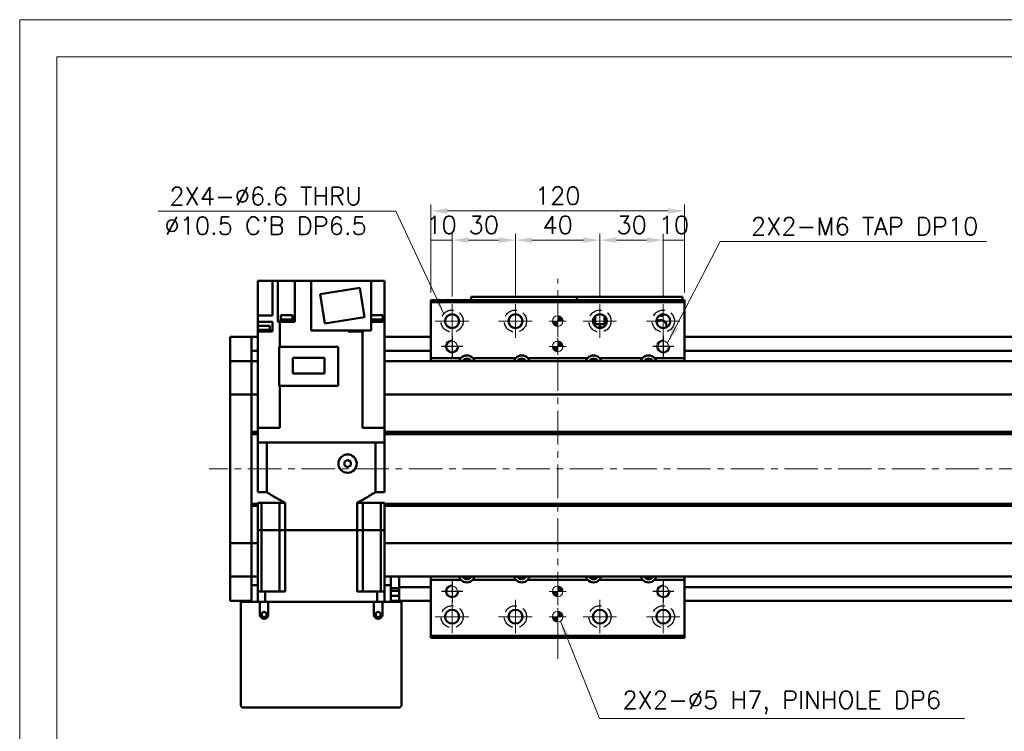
# Model space of a CAD drawing. Header units: millimetres. Extents: x 46891 to 50021, y 6223 to 9571.
# Tile 3 of 5: x 48547 to 49013, y 9234 to 9571. Entities that reach past the tile are written whole.
import ezdxf

# ---------------------------------------------------------------- set-up
doc = ezdxf.new("R2010")
doc.units = ezdxf.units.MM
doc.header["$LTSCALE"] = 0.5
doc.linetypes.add('CENTER', pattern=[50.8, 31.75, -6.35, 6.35, -6.35])
doc.linetypes.add('HIDDENX2', pattern=[19.05, 12.7, -6.35])
doc.layers.get('0').update_dxf_attribs({"lineweight": 20})
doc.layers.add('1', color=1, linetype='CENTER', lineweight=13)
doc.layers.add('외형선(ISO)', color=7, linetype='Continuous', lineweight=50)
doc.layers.add('2', color=2, linetype='HIDDENX2')
doc.layers.add('DIM', color=4, linetype='Continuous')
doc.styles.add('DSR TEXT', font='romans.shx', dxfattribs={"bigfont": 'whgtxt.shx'})
doc.styles.get("Standard").update_dxf_attribs({"font": 'romans.shx', "bigfont": 'whgtxt.shx'})
doc.dimstyles.new('DSR', dxfattribs={"dimscale": 2, "dimtxt": 3, "dimasz": 3, "dimexe": 0.5, "dimexo": 0.5, "dimgap": 0.5, "dimtad": 1, "dimdsep": 46, "dimtxsty": 'Standard', "dimcen": 2.5, "dimclrd": 4, "dimclre": 4, "dimclrt": 2, "dimadec": 0, "dimazin": 2, "dimtfac": 1, "dimtmove": 0, "dimatfit": 3, "dimfxl": 0, "dimlwd": -1, "dimlwe": -1, "dimarcsym": 0})

# ---------------------------------------------------------------- blocks, each defined once
blk = doc.blocks.new('A$C1C1952E1')
at = {"color": 1}
blk.add_lwpolyline([(0, 0), (420, 0), (420, 297), (0, 297)], close=True, dxfattribs=at)
at = {"color": 3}
blk.add_lwpolyline([(5, 5), (415, 5), (415, 292), (5, 292)], close=True, dxfattribs=at)
blk = doc.blocks.new('tap6')
blk.add_circle((0, 0), 2.5)
at = {"layer": 'DIM', "color": 1}
for p, q in [((0, -5.04), (0, 5.04)), ((-5.04, 0), (5.04, 0))]:
    blk.add_line(p, q, dxfattribs=at)
blk.add_arc((0, 0), 3, 263.303, 187.8802, dxfattribs=at)
blk = doc.blocks.new('A$C33E56CC6')
h = blk.add_hatch()
h.set_pattern_fill('ANSI31', color=256, style=0)
h.set_pattern_definition([(45, (-7065.45672, -6508.5399), (-0.0883883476, 0.0883883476), [])])
h.paths.add_polyline_path([(4, 6.5, 0.414214), (1.5, 4), (4, 4)])
h.paths.add_polyline_path([(6.5, 4), (4, 4), (4, 1.5, 0.414214)])
blk.add_circle((4, 4), 2.5)
at = {"layer": '1'}
for p, q in [((4, 0), (4, 8)), ((0, 4), (8, 4))]:
    blk.add_line(p, q, dxfattribs=at)
blk = doc.blocks.new('*D83')
at = {"color": 1, "linetype": 'ByBlock'}
for p, q in [((48741.37, 9442.29), (48741.37, 9470.05)), ((48751.37, 9467.05), (48741.37, 9467.05)), ((48751.37, 9440.29), (48751.37, 9470.05))]:
    blk.add_line(p, q, dxfattribs=at)
at = {"layer": 'Defpoints', "color": 0}
for p in [(48741.37, 9467.05), (48741.37, 9438.69), (48751.37, 9436.69)]:
    blk.add_point(p, dxfattribs=at)
at = {"color": 3, "insert": (48746.37, 9474.25), "char_height": 8.4, "attachment_point": 5, "style": 'DSR TEXT'}
blk.add_mtext('10', dxfattribs=at)
blk = doc.blocks.new('*D84')
at = {"color": 1, "linetype": 'ByBlock'}
for p, q in [((48751.37, 9440.29), (48751.37, 9470.05)), ((48773.57, 9467.05), (48759.17, 9467.05)), ((48781.37, 9440.29), (48781.37, 9470.05))]:
    blk.add_line(p, q, dxfattribs=at)
at = {"color": 1}
for points in [[(48759.17, 9468.35), (48759.17, 9465.75), (48751.37, 9467.05)], [(48773.57, 9468.35), (48773.57, 9465.75), (48781.37, 9467.05)]]:
    blk.add_solid(points, dxfattribs=at)
at = {"layer": 'Defpoints', "color": 0}
for p in [(48751.37, 9467.05), (48751.37, 9436.69), (48781.37, 9436.69)]:
    blk.add_point(p, dxfattribs=at)
at = {"color": 3, "insert": (48766.37, 9474.25), "char_height": 8.4, "attachment_point": 5, "style": 'DSR TEXT'}
blk.add_mtext('30', dxfattribs=at)
blk = doc.blocks.new('*D85')
at = {"color": 1, "linetype": 'ByBlock'}
for p, q in [((48781.37, 9440.29), (48781.37, 9470.05)), ((48789.17, 9467.05), (48813.57, 9467.05)), ((48821.37, 9440.29), (48821.37, 9470.05))]:
    blk.add_line(p, q, dxfattribs=at)
at = {"color": 1}
for points in [[(48789.17, 9468.35), (48789.17, 9465.75), (48781.37, 9467.05)], [(48813.57, 9468.35), (48813.57, 9465.75), (48821.37, 9467.05)]]:
    blk.add_solid(points, dxfattribs=at)
at = {"layer": 'Defpoints', "color": 0}
for p in [(48821.37, 9467.05), (48781.37, 9436.69), (48821.37, 9436.69)]:
    blk.add_point(p, dxfattribs=at)
at = {"color": 3, "insert": (48801.37, 9474.25), "char_height": 8.4, "attachment_point": 5, "style": 'DSR TEXT'}
blk.add_mtext('40', dxfattribs=at)
blk = doc.blocks.new('*D86')
at = {"color": 1, "linetype": 'ByBlock'}
for p, q in [((48821.37, 9440.29), (48821.37, 9470.05)), ((48829.17, 9467.05), (48843.57, 9467.05)), ((48851.37, 9440.29), (48851.37, 9470.05))]:
    blk.add_line(p, q, dxfattribs=at)
at = {"color": 1}
for points in [[(48829.17, 9468.35), (48829.17, 9465.75), (48821.37, 9467.05)], [(48843.57, 9468.35), (48843.57, 9465.75), (48851.37, 9467.05)]]:
    blk.add_solid(points, dxfattribs=at)
at = {"layer": 'Defpoints', "color": 0}
for p in [(48851.37, 9467.05), (48821.37, 9436.69), (48851.37, 9436.69)]:
    blk.add_point(p, dxfattribs=at)
at = {"color": 3, "insert": (48836.37, 9474.25), "char_height": 8.4, "attachment_point": 5, "style": 'DSR TEXT'}
blk.add_mtext('30', dxfattribs=at)
blk = doc.blocks.new('*D87')
at = {"color": 1, "linetype": 'ByBlock'}
for p, q in [((48851.37, 9440.29), (48851.37, 9470.05)), ((48851.37, 9467.05), (48861.37, 9467.05)), ((48861.37, 9442.29), (48861.37, 9470.05))]:
    blk.add_line(p, q, dxfattribs=at)
at = {"layer": 'Defpoints', "color": 0}
for p in [(48861.37, 9467.05), (48851.37, 9436.69), (48861.37, 9438.69)]:
    blk.add_point(p, dxfattribs=at)
at = {"color": 3, "insert": (48856.37, 9474.25), "char_height": 8.4, "attachment_point": 5, "style": 'DSR TEXT'}
blk.add_mtext('10', dxfattribs=at)
blk = doc.blocks.new('*D88')
at = {"color": 1, "linetype": 'ByBlock'}
for p, q in [((48741.37, 9442.29), (48741.37, 9483.85)), ((48861.37, 9442.29), (48861.37, 9483.85)), ((48853.57, 9480.85), (48749.17, 9480.85))]:
    blk.add_line(p, q, dxfattribs=at)
at = {"color": 1}
for points in [[(48749.17, 9482.15), (48749.17, 9479.55), (48741.37, 9480.85)], [(48853.57, 9482.15), (48853.57, 9479.55), (48861.37, 9480.85)]]:
    blk.add_solid(points, dxfattribs=at)
at = {"layer": 'Defpoints', "color": 0}
for p in [(48741.37, 9480.85), (48741.37, 9438.69), (48861.37, 9438.69)]:
    blk.add_point(p, dxfattribs=at)
at = {"color": 3, "insert": (48801.37, 9488.05), "char_height": 8.4, "attachment_point": 5, "style": 'DSR TEXT'}
blk.add_mtext('120', dxfattribs=at)

msp = doc.modelspace()

# ---------------------------------------------------------------- linework, layer by layer
at = {"layer": '1'}
for p, q in [((48801.36864, 9268.69245), (48801.36864, 9448.69245)), ((48751.36864, 9436.69245), (48751.36864, 9420.69245)), ((48781.36864, 9436.69245), (48781.36864, 9420.69245)), ((48821.36864, 9436.69245), (48821.36864, 9420.69245)), ((48851.36864, 9436.69245), (48851.36864, 9420.69245)), ((48743.36864, 9428.69245), (48759.36864, 9428.69245)), ((48773.36864, 9428.69245), (48789.36864, 9428.69245)), ((48813.36864, 9428.69245), (48829.36864, 9428.69245)), ((48843.36864, 9428.69245), (48859.36864, 9428.69245)), ((49356.36864, 9358.69245), (48636.36864, 9358.69245)), ((48751.36864, 9296.69245), (48751.36864, 9280.69245)), ((48781.36864, 9296.69245), (48781.36864, 9280.69245)), ((48821.36864, 9296.69245), (48821.36864, 9280.69245)), ((48851.36864, 9296.69245), (48851.36864, 9280.69245)), ((48743.36864, 9288.69245), (48759.36864, 9288.69245)), ((48773.36864, 9288.69245), (48789.36864, 9288.69245)), ((48813.36864, 9288.69245), (48829.36864, 9288.69245)), ((48843.36864, 9288.69245), (48859.36864, 9288.69245))]:
    msp.add_line(p, q, dxfattribs=at)
at = {"layer": '2'}
for centre in [(48751.36864, 9428.69245), (48781.36864, 9428.69245), (48821.36864, 9428.69245), (48851.36864, 9428.69245), (48751.36864, 9288.69245), (48781.36864, 9288.69245), (48821.36864, 9288.69245), (48851.36864, 9288.69245)]:
    msp.add_circle(centre, 5.25, dxfattribs=at)
at = {"layer": '외형선(ISO)'}
for p, q in [((48659.36864, 9447.79245), (48659.36864, 9431.29245)), ((48662.86864, 9447.79245), (48659.36864, 9447.79245)), ((48662.86864, 9447.79245), (48666.36864, 9447.79245)), ((48666.36864, 9447.79245), (48668.86056, 9447.79245)), ((48666.36864, 9447.79245), (48666.36864, 9431.29245)), ((48673.36864, 9447.79245), (48668.86056, 9447.79245)), ((48668.86056, 9447.79245), (48668.86056, 9428.29245)), ((48673.36864, 9447.79245), (48676.86864, 9447.79245)), ((48684.66864, 9447.79245), (48676.86864, 9447.79245)), ((48676.86864, 9447.79245), (48676.86864, 9428.29245)), ((48713.06864, 9447.79245), (48684.66864, 9447.79245)), ((48684.66864, 9447.79245), (48684.66864, 9424.29245)), ((48707.65664, 9444.3924), (48688.89056, 9441.42014)), ((48709.84672, 9430.56476), (48707.65664, 9444.3924)), ((48713.06864, 9447.79245), (48715.36864, 9447.79245)), ((48713.06864, 9447.79245), (48713.06864, 9424.29245)), ((48719.36864, 9447.79245), (48715.36864, 9447.79245)), ((48719.36864, 9428.29245), (48719.36864, 9447.79245)), ((48688.89056, 9441.42014), (48691.08064, 9427.5925)), ((48760.36864, 9440.19243), (48760.36864, 9440.19241)), ((48760.36864, 9440.19243), (48810.36864, 9440.19243)), ((48760.36864, 9438.69245), (48760.36864, 9440.19241)), ((48763.36864, 9440.1924), (48807.36864, 9440.1924)), ((48810.36864, 9440.19243), (48810.36864, 9440.19241)), ((48810.36864, 9440.19243), (48860.36864, 9440.19243)), ((48810.36864, 9440.19241), (48810.36864, 9438.69245)), ((48810.36864, 9438.69245), (48810.36864, 9440.19241)), ((48813.36864, 9440.1924), (48857.36864, 9440.1924)), ((48860.36864, 9440.19241), (48860.36864, 9438.69245)), ((48741.36864, 9438.69245), (48741.36864, 9437.69245)), ((48741.36864, 9438.69245), (48861.36864, 9438.69245)), ((48741.36864, 9437.69245), (48741.36864, 9411.19245)), ((48861.36864, 9437.69245), (48741.36864, 9437.69245)), ((48861.36864, 9437.69245), (48861.36864, 9438.69245)), ((48861.36864, 9411.19245), (48861.36864, 9437.69245)), ((48659.36864, 9431.29245), (48659.36864, 9428.29245)), ((48664.92862, 9431.29245), (48659.36864, 9431.29245)), ((48664.92862, 9431.29245), (48666.36864, 9431.29245)), ((48675.87268, 9431.49245), (48670.27268, 9431.49245)), ((48670.27268, 9429.49245), (48670.27268, 9431.49245)), ((48675.87268, 9429.49245), (48675.87268, 9431.49245)), ((48691.08064, 9427.5925), (48709.84672, 9430.56476)), ((48718.65735, 9431.49245), (48713.06864, 9431.49245)), ((48718.65735, 9429.49245), (48718.65735, 9431.49245)), ((48818.36864, 9427.31768), (48818.36864, 9430.06723)), ((48818.86864, 9430.84652), (48818.86864, 9427.19243)), ((48819.16864, 9427.19243), (48819.16864, 9431.15213)), ((48823.56864, 9431.15213), (48823.56864, 9427.19243)), ((48823.86864, 9427.19243), (48823.86864, 9430.84652)), ((48824.36864, 9427.31768), (48824.36864, 9430.06723)), ((48659.36864, 9424.49245), (48659.36864, 9428.29245)), ((48659.36864, 9428.29245), (48664.92862, 9428.29245)), ((48665.08372, 9426.49245), (48659.48372, 9426.49245)), ((48659.48372, 9424.49245), (48659.48372, 9426.49245)), ((48666.36864, 9428.29245), (48664.92862, 9428.29245)), ((48665.08372, 9424.49245), (48665.08372, 9426.49245)), ((48666.36864, 9428.29245), (48666.36864, 9423.79245)), ((48668.86056, 9428.29245), (48669.40996, 9428.29245)), ((48669.80927, 9428.29245), (48669.40996, 9428.29245)), ((48669.80927, 9428.29245), (48669.80927, 9416.44245)), ((48676.86864, 9428.29245), (48669.80927, 9428.29245)), ((48676.07268, 9428.79245), (48670.07268, 9428.79245)), ((48670.07268, 9428.29245), (48670.07268, 9428.79245)), ((48676.02268, 9429.49245), (48670.12268, 9429.49245)), ((48670.12268, 9428.79245), (48670.12268, 9429.49245)), ((48676.02268, 9428.79245), (48676.02268, 9429.49245)), ((48676.07268, 9428.29245), (48676.07268, 9428.79245)), ((48718.80735, 9429.49245), (48713.06864, 9429.49245)), ((48718.85735, 9428.79245), (48713.06864, 9428.79245)), ((48713.06864, 9428.29245), (48713.80866, 9428.29245)), ((48719.36864, 9428.29245), (48713.80866, 9428.29245)), ((48718.80735, 9428.79245), (48718.80735, 9429.49245)), ((48718.85735, 9428.29245), (48718.85735, 9428.79245)), ((48719.36864, 9378.19245), (48719.36864, 9428.29245)), ((48818.86864, 9427.19244), (48818.42926, 9427.19244)), ((48824.30801, 9427.19242), (48818.42927, 9427.19242)), ((48818.86864, 9427.19243), (48819.16864, 9427.19243)), ((48823.56864, 9427.19243), (48819.16864, 9427.19243)), ((48820.76864, 9425.79242), (48820.96864, 9425.79242)), ((48820.95565, 9425.4184), (48820.76864, 9425.79242)), ((48820.96864, 9426.19242), (48821.76864, 9426.19242)), ((48820.96864, 9425.79242), (48820.96864, 9426.19242)), ((48821.76864, 9426.19242), (48821.76864, 9425.79242)), ((48821.76864, 9425.79242), (48821.96864, 9425.79242)), ((48821.96864, 9425.79242), (48821.78163, 9425.4184)), ((48823.56864, 9427.19243), (48823.86864, 9427.19243)), ((48824.30802, 9427.19244), (48823.86864, 9427.19244)), ((48646.36864, 9418.19245), (48646.36864, 9421.19245)), ((48656.36864, 9421.19245), (48646.36864, 9421.19245)), ((48656.36864, 9418.19245), (48656.36864, 9421.19245)), ((48659.36864, 9421.19245), (48656.36864, 9421.19245)), ((48656.36864, 9421.19245), (48656.36864, 9418.19245)), ((48665.23372, 9424.49245), (48659.33372, 9424.49245)), ((48659.33372, 9423.79245), (48659.33372, 9424.49245)), ((48659.33372, 9423.79245), (48659.36864, 9423.79245)), ((48659.36864, 9378.19245), (48659.36864, 9423.79245)), ((48664.92862, 9423.79245), (48659.36864, 9423.79245)), ((48664.92862, 9423.79245), (48666.36864, 9423.79245)), ((48665.23372, 9423.79245), (48665.23372, 9424.49245)), ((48684.66864, 9424.29245), (48713.06864, 9424.29245)), ((48702.16864, 9423.79245), (48702.16864, 9424.29245)), ((48705.57886, 9423.79245), (48702.16864, 9423.79245)), ((48703.08139, 9423.79245), (48703.08139, 9424.29245)), ((48705.57886, 9423.79245), (48706.48393, 9423.79245)), ((48708.92801, 9423.79245), (48706.48393, 9423.79245)), ((48709.32732, 9423.79245), (48708.92801, 9423.79245)), ((48708.92801, 9378.19245), (48708.92801, 9423.79245)), ((48708.98139, 9423.79245), (48708.98139, 9424.29245)), ((48709.32732, 9423.79245), (48709.64545, 9423.79245)), ((48709.64545, 9423.79245), (48709.64545, 9424.29245)), ((48719.40356, 9424.49245), (48719.36864, 9424.49245)), ((48719.36864, 9423.79245), (48719.40356, 9423.79245)), ((48741.36864, 9421.19245), (48719.36864, 9421.19245)), ((48719.40356, 9423.79245), (48719.40356, 9424.49245)), ((49336.36864, 9421.19245), (48861.36864, 9421.19245)), ((48646.36864, 9418.19245), (48646.36864, 9416.33228)), ((48646.36864, 9416.33228), (48646.36864, 9415.42432)), ((48656.36864, 9418.19245), (48656.36864, 9416.33228)), ((48656.36864, 9416.33228), (48656.36864, 9418.19245)), ((48656.36864, 9415.42432), (48656.36864, 9416.33228)), ((48697.36864, 9416.44245), (48669.56864, 9416.44245)), ((48669.56864, 9398.09245), (48669.56864, 9416.44245)), ((48697.36864, 9398.09245), (48697.36864, 9416.44245)), ((48646.36864, 9415.42432), (48646.36864, 9410.15265)), ((48656.36864, 9410.15265), (48656.36864, 9415.42432)), ((48659.36864, 9414.69245), (48656.36864, 9414.69245)), ((48691.01864, 9411.31745), (48675.91864, 9411.31745)), ((48675.91864, 9411.31745), (48675.91864, 9403.86745)), ((48691.01864, 9403.86745), (48691.01864, 9411.31745)), ((48741.36864, 9414.69245), (48719.36864, 9414.69245)), ((48755.57356, 9411.19245), (48741.36864, 9411.19245)), ((48741.36864, 9411.19245), (48741.36864, 9409.69245)), ((48781.57356, 9411.19245), (48761.16372, 9411.19245)), ((48815.57356, 9411.19245), (48787.16372, 9411.19245)), ((48841.57356, 9411.19245), (48821.16372, 9411.19245)), ((48861.36864, 9411.19245), (48847.16372, 9411.19245)), ((49336.36864, 9414.69245), (48861.36864, 9414.69245)), ((48861.36864, 9409.69245), (48861.36864, 9411.19245)), ((48646.36864, 9410.15265), (48646.36864, 9409.69245)), ((48646.36864, 9406.98395), (48646.36864, 9409.69245)), ((48656.36864, 9409.69245), (48646.36864, 9409.69245)), ((48646.36864, 9394.38395), (48646.36864, 9406.98395)), ((48656.36864, 9409.69245), (48656.36864, 9410.15265)), ((48656.36864, 9409.69245), (48656.36864, 9406.98395)), ((48656.36864, 9406.98395), (48656.36864, 9409.69245)), ((48656.36864, 9409.69245), (48659.36864, 9409.69245)), ((48656.36864, 9406.98395), (48656.36864, 9394.38395)), ((48656.36864, 9394.38395), (48656.36864, 9406.98395)), ((48719.36864, 9409.69245), (49336.36864, 9409.69245)), ((48675.91864, 9403.86745), (48691.01864, 9403.86745)), ((48669.56864, 9398.09245), (48697.36864, 9398.09245)), ((48669.80927, 9378.19245), (48669.80927, 9398.09245)), ((48646.36864, 9394.38395), (48646.36864, 9393.91986)), ((48646.36864, 9391.91986), (48646.36864, 9393.91986)), ((48656.36864, 9393.91986), (48646.36864, 9393.91986)), ((48656.36864, 9393.91986), (48656.36864, 9394.38395)), ((48656.36864, 9394.38395), (48656.36864, 9393.91986)), ((48656.36864, 9393.91986), (48656.36864, 9391.91986)), ((48656.36864, 9391.91986), (48656.36864, 9393.91986)), ((48656.36864, 9393.91986), (48659.36864, 9393.91986)), ((48719.36864, 9393.91986), (49336.36864, 9393.91986)), ((48646.36864, 9391.91986), (48646.36864, 9325.46504)), ((48656.36864, 9325.46504), (48656.36864, 9391.91986)), ((48656.36864, 9391.91986), (48656.36864, 9376.19245)), ((48656.36864, 9376.19245), (48659.36864, 9376.19245)), ((48656.36864, 9375.69245), (48659.36864, 9375.69245)), ((48656.36864, 9375.19245), (48659.36864, 9375.19245)), ((48656.36864, 9375.19245), (48656.36864, 9342.19245)), ((48659.36864, 9378.19245), (48659.36864, 9371.19245)), ((48663.86864, 9378.19245), (48659.36864, 9378.19245)), ((48663.86864, 9378.19245), (48669.80927, 9378.19245)), ((48708.92801, 9378.19245), (48714.86864, 9378.19245)), ((48719.36864, 9378.19245), (48714.86864, 9378.19245)), ((48719.36864, 9378.19245), (48719.36864, 9371.19245)), ((48719.36864, 9376.19245), (49322.40001, 9376.19245)), ((48719.36864, 9375.69245), (49322.86864, 9375.69245)), ((48719.36864, 9375.19245), (49322.40001, 9375.19245)), ((48659.36864, 9371.19245), (48659.37311, 9371.19245)), ((48659.36864, 9347.69245), (48659.36864, 9371.19245)), ((48659.37311, 9371.19245), (48663.66809, 9371.19245)), ((48663.66809, 9371.19245), (48663.67331, 9371.19245)), ((48715.06397, 9371.19245), (48663.67331, 9371.19245)), ((48663.67331, 9347.69245), (48663.67331, 9371.19245)), ((48663.86864, 9371.19245), (48714.86864, 9371.19245)), ((48715.06397, 9347.69245), (48715.06397, 9371.19245)), ((48715.06397, 9371.19245), (48715.06919, 9371.19245)), ((48715.06919, 9371.19245), (48719.36417, 9371.19245)), ((48719.36417, 9371.19245), (48719.36864, 9371.19245)), ((48719.36864, 9347.69245), (48719.36864, 9371.19245)), ((48700.36864, 9362.05848), (48701.86864, 9362.9245)), ((48700.36864, 9360.32642), (48700.36864, 9362.05848)), ((48701.86864, 9359.4604), (48700.36864, 9360.32642)), ((48701.86864, 9362.9245), (48703.36864, 9362.05848)), ((48703.36864, 9360.32642), (48701.86864, 9359.4604)), ((48703.36864, 9362.05848), (48703.36864, 9360.32642)), ((48659.36864, 9347.69245), (48663.67331, 9347.69245)), ((48715.06397, 9347.69245), (48719.36864, 9347.69245)), ((48656.36864, 9342.19245), (48659.36864, 9342.19245)), ((48656.36864, 9341.69245), (48659.36864, 9341.69245)), ((48656.36864, 9341.19245), (48659.36864, 9341.19245)), ((48656.36864, 9341.19245), (48656.36864, 9325.46504)), ((48659.36864, 9342.69245), (48661.08105, 9342.69245)), ((48659.36864, 9329.69245), (48659.36864, 9342.69245)), ((48661.08105, 9342.69245), (48669.61864, 9342.69245)), ((48661.08105, 9329.69245), (48661.08105, 9342.69245)), ((48669.61864, 9342.69245), (48672.33191, 9342.69245)), ((48669.61864, 9329.69245), (48669.61864, 9342.69245)), ((48672.33191, 9329.69245), (48672.33191, 9342.69245)), ((48706.40537, 9342.69245), (48709.11864, 9342.69245)), ((48706.40537, 9329.69245), (48706.40537, 9342.69245)), ((48717.65623, 9342.69245), (48709.11864, 9342.69245)), ((48709.11864, 9329.69245), (48709.11864, 9342.69245)), ((48717.65623, 9342.69245), (48719.36864, 9342.69245)), ((48717.65623, 9329.69245), (48717.65623, 9342.69245)), ((48719.36864, 9329.69245), (48719.36864, 9342.69245)), ((48719.36864, 9342.19245), (49322.40001, 9342.19245)), ((48719.36864, 9341.69245), (49322.86864, 9341.69245)), ((48719.36864, 9341.19245), (49322.40001, 9341.19245)), ((48661.08105, 9329.69245), (48659.36864, 9329.69245)), ((48659.36864, 9329.69245), (48659.36864, 9300.69245)), ((48659.36864, 9329.69245), (48661.08105, 9329.69245)), ((48664.61864, 9329.69245), (48661.08105, 9329.69245)), ((48661.08105, 9300.69245), (48661.08105, 9329.69245)), ((48664.61864, 9329.69245), (48661.08105, 9329.69245)), ((48669.61864, 9329.69245), (48664.61864, 9329.69245)), ((48669.61864, 9329.69245), (48664.61864, 9329.69245)), ((48672.33191, 9329.69245), (48669.61864, 9329.69245)), ((48669.61864, 9300.69245), (48669.61864, 9329.69245)), ((48669.61864, 9329.69245), (48672.33191, 9329.69245)), ((48706.40537, 9329.69245), (48672.33191, 9329.69245)), ((48672.33191, 9329.69245), (48672.33191, 9300.69245)), ((48706.40537, 9329.69245), (48672.33191, 9329.69245)), ((48709.11864, 9329.69245), (48706.40537, 9329.69245)), ((48706.40537, 9329.69245), (48706.40537, 9300.69245)), ((48706.40537, 9329.69245), (48709.11864, 9329.69245)), ((48714.11864, 9329.69245), (48709.11864, 9329.69245)), ((48709.11864, 9300.69245), (48709.11864, 9329.69245)), ((48714.11864, 9329.69245), (48709.11864, 9329.69245)), ((48717.65623, 9329.69245), (48714.11864, 9329.69245)), ((48717.65623, 9329.69245), (48714.11864, 9329.69245)), ((48719.36864, 9329.69245), (48717.65623, 9329.69245)), ((48717.65623, 9300.69245), (48717.65623, 9329.69245)), ((48717.65623, 9329.69245), (48719.36864, 9329.69245)), ((48719.36864, 9329.69245), (48719.36864, 9300.69245)), ((48646.36864, 9323.46504), (48646.36864, 9325.46504)), ((48646.36864, 9323.46504), (48646.36864, 9323.00095)), ((48656.36864, 9323.46504), (48646.36864, 9323.46504)), ((48646.36864, 9310.40095), (48646.36864, 9323.00095)), ((48656.36864, 9325.46504), (48656.36864, 9323.46504)), ((48656.36864, 9323.46504), (48656.36864, 9325.46504)), ((48656.36864, 9323.00095), (48656.36864, 9323.46504)), ((48656.36864, 9323.46504), (48656.36864, 9323.00095)), ((48656.36864, 9323.46504), (48659.36864, 9323.46504)), ((48656.36864, 9323.00095), (48656.36864, 9310.40095)), ((48656.36864, 9310.40095), (48656.36864, 9323.00095)), ((48719.36864, 9323.46504), (49336.36864, 9323.46504)), ((48646.36864, 9307.69245), (48646.36864, 9310.40095)), ((48656.36864, 9310.40095), (48656.36864, 9307.69245)), ((48656.36864, 9307.69245), (48656.36864, 9310.40095)), ((48646.36864, 9307.69245), (48646.36864, 9307.23225)), ((48656.36864, 9307.69245), (48646.36864, 9307.69245)), ((48646.36864, 9307.23225), (48646.36864, 9301.96058)), ((48656.36864, 9307.69245), (48656.36864, 9303.69245)), ((48656.36864, 9307.69245), (48659.36864, 9307.69245)), ((48719.36864, 9307.69245), (49336.36864, 9307.69245)), ((48722.36864, 9303.69245), (48722.36864, 9307.69245)), ((48726.36864, 9306.69245), (48726.36864, 9307.69245)), ((48726.36864, 9302.69245), (48726.36864, 9306.69245)), ((48741.36864, 9307.69245), (48741.36864, 9306.19245)), ((48741.36864, 9306.19245), (48755.57356, 9306.19245)), ((48741.36864, 9306.19245), (48741.36864, 9279.69245)), ((48761.16372, 9306.19245), (48781.57356, 9306.19245)), ((48787.16372, 9306.19245), (48815.57356, 9306.19245)), ((48821.16372, 9306.19245), (48841.57356, 9306.19245)), ((48847.16372, 9306.19245), (48861.36864, 9306.19245)), ((48861.36864, 9306.19245), (48861.36864, 9307.69245)), ((48861.36864, 9279.69245), (48861.36864, 9306.19245)), ((48646.36864, 9301.96058), (48646.36864, 9301.05262)), ((48646.36864, 9301.05262), (48646.36864, 9299.19245)), ((48646.36864, 9296.19245), (48646.36864, 9299.19245)), ((48656.36864, 9303.69245), (48659.36864, 9303.69245)), ((48656.36864, 9295.69245), (48656.36864, 9303.69245)), ((48659.36864, 9300.69245), (48662.91113, 9300.69245)), ((48659.36864, 9295.69245), (48659.36864, 9300.69245)), ((48672.33191, 9300.69245), (48662.91113, 9300.69245)), ((48662.91113, 9295.69245), (48662.91113, 9300.69245)), ((48715.82615, 9300.69245), (48706.40537, 9300.69245)), ((48715.82615, 9300.69245), (48719.36864, 9300.69245)), ((48715.82615, 9295.69245), (48715.82615, 9300.69245)), ((48719.36864, 9303.69245), (48722.36864, 9303.69245)), ((48719.36864, 9295.69245), (48719.36864, 9300.69245)), ((48722.36864, 9303.69245), (48722.36864, 9295.69245)), ((48722.36864, 9302.18825), (48726.36864, 9302.18825)), ((48726.36864, 9300.89245), (48722.36864, 9300.89245)), ((48726.36864, 9302.69245), (48726.36864, 9301.69245)), ((48741.36864, 9302.69245), (48726.36864, 9302.69245)), ((48726.36864, 9299.19245), (48726.36864, 9301.69245)), ((48726.36864, 9299.19245), (48726.36864, 9296.19245)), ((49336.36864, 9302.69245), (48861.36864, 9302.69245)), ((48656.36864, 9296.19245), (48646.36864, 9296.19245)), ((48652.36864, 9295.69245), (48651.36864, 9295.69245)), ((48651.36864, 9246.69245), (48651.36864, 9295.69245)), ((48660.36864, 9295.69245), (48652.36864, 9295.69245)), ((48664.36864, 9295.69245), (48660.36864, 9295.69245)), ((48660.36864, 9295.69245), (48660.36864, 9289.69245)), ((48664.36864, 9289.69245), (48664.36864, 9295.69245)), ((48714.36864, 9295.69245), (48664.36864, 9295.69245)), ((48718.36864, 9295.69245), (48714.36864, 9295.69245)), ((48714.36864, 9295.69245), (48714.36864, 9289.69245)), ((48718.36864, 9289.69245), (48718.36864, 9295.69245)), ((48726.36864, 9295.69245), (48718.36864, 9295.69245)), ((48726.36864, 9298.59245), (48722.36864, 9298.59245)), ((48726.36864, 9296.19245), (48722.36864, 9296.19245)), ((48741.36864, 9296.19245), (48726.36864, 9296.19245)), ((48727.36864, 9295.69245), (48726.36864, 9295.69245)), ((48727.36864, 9295.69245), (48727.36864, 9246.69245)), ((49336.36864, 9296.19245), (48861.36864, 9296.19245)), ((48741.36864, 9279.69245), (48741.36864, 9278.69245)), ((48741.36864, 9279.69245), (48861.36864, 9279.69245)), ((48741.36864, 9278.69245), (48861.36864, 9278.69245)), ((48861.36864, 9278.69245), (48861.36864, 9279.69245)), ((48726.36864, 9245.69245), (48652.36864, 9245.69245))]:
    msp.add_line(p, q, dxfattribs=at)
for centre, radius in [((48751.36864, 9428.69245), 3.3), ((48781.36864, 9428.69245), 3.3), ((48821.36864, 9428.69245), 3.3), ((48851.36864, 9428.69245), 3.3), ((48701.86864, 9361.19245), 4.35), ((48662.36864, 9289.69245), 1.2295), ((48716.36864, 9289.69245), 1.2295), ((48751.36864, 9288.69245), 3.3), ((48781.36864, 9288.69245), 3.3), ((48821.36864, 9288.69245), 3.3), ((48851.36864, 9288.69245), 3.3)]:
    msp.add_circle(centre, radius, dxfattribs=at)
for centre, radius, start, end in [((48850.36864, 9433.69245), 2.5, 248.2191635, 314.4007317), ((48850.36864, 9426.69245), 2.5, 335.2803704, 151.5896844), ((48758.36864, 9408.69245), 3.75, 138.1896853, 164.5340373), ((48758.36864, 9408.69245), 3.75, 41.8103149, 138.1896851), ((48758.36864, 9408.69245), 3.75, 15.4659627, 41.8103147), ((48784.36864, 9408.69245), 3.75, 138.1896853, 164.5340373), ((48784.36864, 9408.69245), 3.75, 41.8103149, 138.1896851), ((48784.36864, 9408.69245), 3.75, 15.4659627, 41.8103147), ((48818.36864, 9408.69245), 3.75, 138.1896853, 164.5340373), ((48818.36864, 9408.69245), 3.75, 41.8103149, 138.1896851), ((48818.36864, 9408.69245), 3.75, 15.4659627, 41.8103147), ((48844.36864, 9408.69245), 3.75, 138.1896853, 164.5340373), ((48844.36864, 9408.69245), 3.75, 41.8103149, 138.1896851), ((48844.36864, 9408.69245), 3.75, 15.4659627, 41.8103147), ((48758.36864, 9408.69245), 2.25, 26.3877153, 153.6122847), ((48758.36864, 9408.69245), 2, 29.9999015, 150.0000985), ((48784.36864, 9408.69245), 2.25, 26.3877153, 153.6122847), ((48784.36864, 9408.69245), 2, 29.9998714, 150.0001286), ((48818.36864, 9408.69245), 2.25, 26.3877153, 153.6122847), ((48818.36864, 9408.69245), 2, 29.9999315, 150.0000685), ((48844.36864, 9408.69245), 2.25, 26.3877153, 153.6122847), ((48844.36864, 9408.69245), 2, 29.9999015, 150.0000985), ((48758.36864, 9308.69245), 3.75, 195.4660572, 221.8103147), ((48758.36864, 9308.69245), 3.75, 221.8103149, 318.1896851), ((48758.36864, 9308.69245), 2.25, 206.3878847, 333.6121153), ((48758.36864, 9308.69245), 2, 210.0000986, 329.9999014), ((48758.36864, 9308.69245), 3.75, 318.1896853, 344.5339428), ((48784.36864, 9308.69245), 3.75, 195.4660572, 221.8103147), ((48784.36864, 9308.69245), 3.75, 221.8103149, 318.1896851), ((48784.36864, 9308.69245), 2.25, 206.3878847, 333.6121153), ((48784.36864, 9308.69245), 2, 210.0001286, 329.9998714), ((48784.36864, 9308.69245), 3.75, 318.1896853, 344.5339428), ((48818.36864, 9308.69245), 3.75, 195.4660572, 221.8103147), ((48818.36864, 9308.69245), 3.75, 221.8103149, 318.1896851), ((48818.36864, 9308.69245), 2.25, 206.3878847, 333.6121153), ((48818.36864, 9308.69245), 2, 210.0000685, 329.9999315), ((48818.36864, 9308.69245), 3.75, 318.1896853, 344.5339428), ((48844.36864, 9308.69245), 3.75, 195.4660572, 221.8103147), ((48844.36864, 9308.69245), 3.75, 221.8103149, 318.1896851), ((48844.36864, 9308.69245), 2.25, 206.3878847, 333.6121153), ((48844.36864, 9308.69245), 2, 210.0000986, 329.9999014), ((48844.36864, 9308.69245), 3.75, 318.1896853, 344.5339428), ((48662.36864, 9289.69245), 2, 180, 0), ((48716.36864, 9289.69245), 2, 180, 0), ((48652.36864, 9246.69245), 1, 180, 270), ((48726.36864, 9246.69245), 1, 270, 0)]:
    msp.add_arc(centre, radius, start, end, dxfattribs=at)
at = {"layer": '외형선(ISO)', "extrusion": (0, 0, -1)}
for centre, major_axis, start_param, end_param in [((48763.36864, 9440.19241), (-3, 0), 4.712422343, 6.283252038), ((48807.36864, 9440.19241), (3, 0), 0.000033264, 1.570796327), ((48813.36864, 9440.19241), (-3, 0), 4.712460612, 6.283328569), ((48857.36864, 9440.19241), (3, 0), 0.000071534, 1.570796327)]:
    msp.add_ellipse(centre, major_axis=major_axis, ratio=0.00001, start_param=start_param, end_param=end_param, dxfattribs=at)
at = {"layer": '외형선(ISO)'}
for points, weights in [([(48672.33191, 9342.69245), (48668.29513, 9344.68589), (48663.67331, 9347.69245)], [1.45736434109, 1.41367336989, 1.35251798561]), ([(48715.06397, 9347.69245), (48710.44215, 9344.68589), (48706.40537, 9342.69245)], [1.35251798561, 1.41367336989, 1.45736434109])]:
    msp.add_rational_spline(points, weights, degree=2, dxfattribs=at)

# ---------------------------------------------------------------- block references
at = {"xscale": 3.51, "yscale": 3.51, "zscale": 3.51}
msp.add_blockref('A$C1C1952E1', (48546.67132, 8528.99552), dxfattribs=at)
at = {"xscale": -1}
for name, p, rotation in [('A$C33E56CC6', (48797.36864, 9432.69245), 180), ('tap6', (48751.36864, 9416.69245), 90), ('A$C33E56CC6', (48797.36864, 9420.69245), 180), ('tap6', (48851.36864, 9416.69245), 90), ('tap6', (48751.36864, 9300.69245), 90), ('A$C33E56CC6', (48797.36864, 9304.69245), 180), ('tap6', (48851.36864, 9300.69245), 90), ('A$C33E56CC6', (48797.36864, 9292.69245), 180)]:
    msp.add_blockref(name, p, dxfattribs=dict(at, rotation=rotation))

# ---------------------------------------------------------------- texts
at = {"color": 3, "char_height": 8.4, "style": 'DSR TEXT'}
for s, insert, attachment_point in [("2X4-%%C6.6 THRU\\P%%C10.5 C'B DP6.5", (48663.07617, 9480.87786), 5), ('2X2-M6 TAP DP10', (48946.66017, 9473.61869), 5), ('2X2-%%C5 H7, PINHOLE DP6', (48832.00783, 9253.49123), 1)]:
    msp.add_mtext(s, dxfattribs=dict(at, insert=insert, attachment_point=attachment_point))

# ---------------------------------------------------------------- dimensions: what is measured, and where the dimension line sits
for base, p1, p2, picture, middle in [((48741.36864, 9480.85332), (48861.36864, 9438.69245), (48741.36864, 9438.69245), '*D88', (48801.36864, 9488.05332)), ((48741.36864, 9467.05137), (48751.36864, 9436.69245), (48741.36864, 9438.69245), '*D83', (48746.36864, 9474.25137)), ((48751.36864, 9467.05137), (48781.36864, 9436.69245), (48751.36864, 9436.69245), '*D84', (48766.36864, 9474.25137)), ((48821.36864, 9467.05137), (48781.36864, 9436.69245), (48821.36864, 9436.69245), '*D85', (48801.36864, 9474.25137)), ((48851.36864, 9467.05137), (48821.36864, 9436.69245), (48851.36864, 9436.69245), '*D86', (48836.36864, 9474.25137)), ((48861.36864, 9467.05137), (48851.36864, 9436.69245), (48861.36864, 9438.69245), '*D87', (48856.36864, 9474.25137))]:
    dim = msp.add_linear_dim(base=base, p1=p1, p2=p2, dimstyle='DSR', override={"dimscale": 3, "dimtxt": 2.8, "dimasz": 2.600136, "dimexe": 1, "dimexo": 1.2, "dimgap": 1, "dimdec": 4, "dimtxsty": 'DSR TEXT', "dimclrd": 1, "dimclre": 1, "dimclrt": 3, "dimtdec": 4, "dimtix": 1})
    dim.commit()
    dim.dimension.update_dxf_attribs({"geometry": picture, "text_midpoint": middle})

# ---------------------------------------------------------------- leaders
at = {"annotation_type": 0, "has_hookline": 1}
for points, hookline_direction, text_width in [([(48747.41633, 9432.14813), (48724.70158, 9480.7764), (48716.90117, 9480.7764)], 1, 101.65), ([(48853.57024, 9418.73034), (48878.23476, 9466.41869), (48886.03517, 9466.41869)], 0, 115.25), ([(48802.69588, 9286.57386), (48821.20742, 9240.49123), (48829.00783, 9240.49123)], 0, 161.875)]:
    msp.add_leader(points, dimstyle='DSR', override={"dimscale": 3, "dimtxt": 2.8, "dimasz": 2.600136, "dimexe": 1, "dimexo": 1.2, "dimgap": 1, "dimdec": 4, "dimtxsty": 'DSR TEXT', "dimclrd": 1, "dimclre": 1, "dimclrt": 3, "dimtdec": 4, "dimtix": 1}, dxfattribs=dict(at, hookline_direction=hookline_direction, text_width=text_width))

doc.saveas('drawing.dxf')
